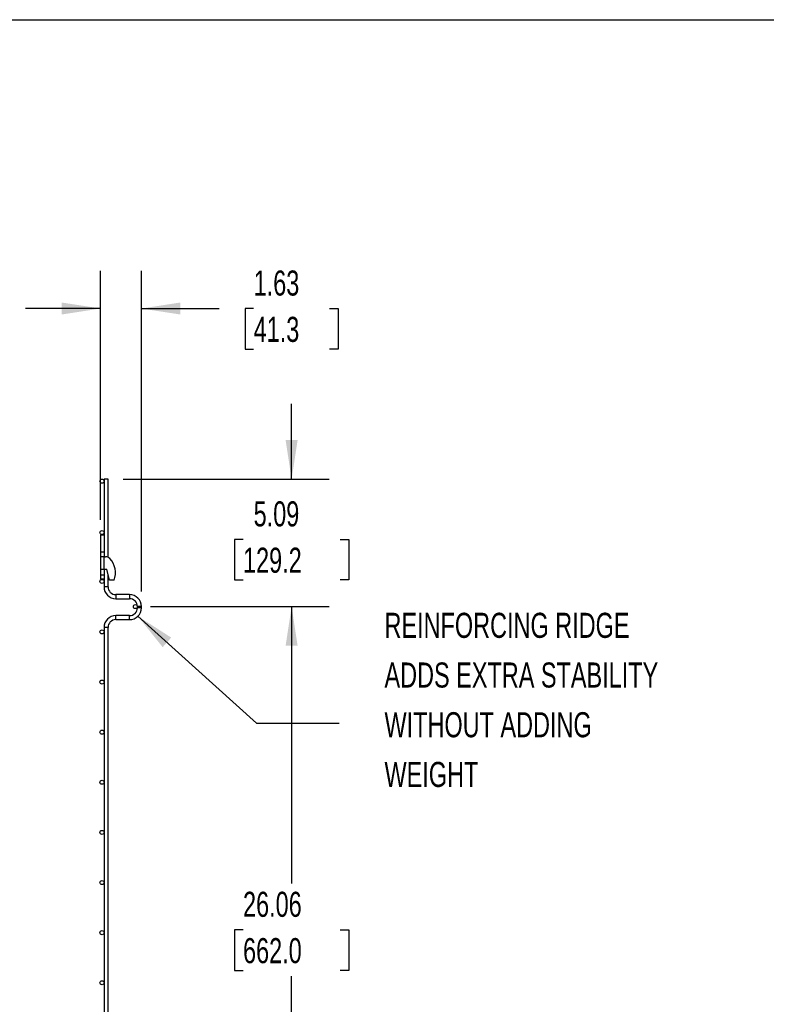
# Model space of a CAD drawing. Header units: inches. Extents: x 0.2 to 10.8, y 0.2 to 8.2.
# Tile 11 of 21: x 6 to 8.5, y 5 to 8.2. Entities that reach past the tile are written whole.
import ezdxf

# ---------------------------------------------------------------- set-up
doc = ezdxf.new("R2010")
doc.units = ezdxf.units.IN
doc.header["$MEASUREMENT"] = 0
doc.layers.add('DIMENSIONS', color=140, linetype='Continuous', lineweight=25)
doc.layers.add('TEXT', color=140, linetype='Continuous', lineweight=25)
doc.styles.add('SLDTEXTSTYLE0', font='TXT', dxfattribs={"width": 0.7})
doc.dimstyles.new('SLDDIMSTYLE0', dxfattribs={"dimtxt": 0.18, "dimasz": 0.13, "dimexe": 0, "dimexo": 0.0625, "dimgap": 0, "dimtad": 0, "dimtih": 1, "dimtoh": 1, "dimdec": 0, "dimrnd": 1e-09, "dimzin": 0, "dimdsep": 46, "dimtxsty": 'Standard', "dimsah": 1, "dimcen": 0.09, "dimadec": 0, "dimazin": 0, "dimtfac": 0.13, "dimtdec": 0, "dimtofl": 0, "dimtmove": 0, "dimatfit": 3, "dimfxl": 0, "dimfrac": 2, "dimtolj": 1, "dimtzin": 0, "dimarcsym": 0})
doc.dimstyles.new('SLDDIMSTYLE1', dxfattribs={"dimtxt": 0.084961, "dimasz": 0.13, "dimexe": 0, "dimexo": 0.0625, "dimgap": 0.02124, "dimtad": 0, "dimtih": 1, "dimtoh": 1, "dimlfac": 12, "dimrnd": 1e-09, "dimzin": 12, "dimdsep": 46, "dimtxsty": 'SLDTEXTSTYLE0', "dimsah": 1, "dimcen": 0.09, "dimadec": 0, "dimazin": 3, "dimtfac": 1, "dimtmove": 0, "dimatfit": 0, "dimfxl": 0, "dimfrac": 2, "dimtolj": 1, "dimtzin": 12, "dimarcsym": 0})
doc.dimstyles.new('SLDDIMSTYLE2', dxfattribs={"dimtxt": 0.084961, "dimasz": 0.13, "dimexe": 0, "dimexo": 0.0625, "dimgap": 0.02124, "dimtad": 0, "dimtih": 1, "dimtoh": 1, "dimlfac": 12, "dimrnd": 1e-09, "dimzin": 12, "dimdsep": 46, "dimtxsty": 'SLDTEXTSTYLE0', "dimsah": 1, "dimcen": 0.09, "dimadec": 0, "dimazin": 3, "dimtfac": 1, "dimtofl": 0, "dimtmove": 0, "dimatfit": 3, "dimfxl": 0, "dimfrac": 2, "dimtolj": 1, "dimtzin": 12, "dimarcsym": 0})

# ---------------------------------------------------------------- blocks, each defined once
blk = doc.blocks.new('SW_NOTE_0_1')
at = {"layer": 'DIMENSIONS', "color": 0, "attachment_point": 1, "style": 'SLDTEXTSTYLE0'}
for s, insert, char_height in [('REINFORCING RIDGE', (0, 0.859), 0.66667), ('ADDS EXTRA STABILITY', (0, -0.463), 0.66667), ('WITHOUT ADDING', (0, -1.785), 0.66667), ('WEIGHT', (0, -3.107), 0.6667)]:
    blk.add_mtext(s, dxfattribs=dict(at, insert=insert, char_height=char_height))
blk = doc.blocks.new('REINFORCING RIDGE')
at = {"layer": 'DIMENSIONS', "color": 140}
blk.add_blockref('SW_NOTE_0_1', (-22.901, -1.938), dxfattribs=at)
blk = doc.blocks.new('_D')
at = {"layer": 'DIMENSIONS'}
for p, q in [((6.2936, 6.5875), (6.2936, 7.4147)), ((6.429, 6.3489), (6.429, 7.4147)), ((6.2936, 7.2897), (6.0436, 7.2897)), ((6.429, 7.2897), (6.6872, 7.2897)), ((6.8023, 7.2897), (6.7738, 7.2897)), ((6.7738, 7.2897), (6.7738, 7.1547)), ((7.0548, 7.2897), (7.0833, 7.2897)), ((7.0833, 7.2897), (7.0833, 7.1547)), ((6.7738, 7.1547), (6.8023, 7.1547)), ((7.0833, 7.1547), (7.0548, 7.1547))]:
    blk.add_line(p, q, dxfattribs=at)
for points in [[(6.2936, 7.2897), (6.1636, 7.3097), (6.1636, 7.2697)], [(6.429, 7.2897), (6.559, 7.2697), (6.559, 7.3097)]]:
    blk.add_solid(points, dxfattribs=at)
at = {"layer": 'DIMENSIONS', "char_height": 0.08333, "attachment_point": 1, "style": 'SLDTEXTSTYLE0'}
for s, insert in [('1.63', (6.8023, 7.4161)), ('41.3', (6.8023, 7.2621))]:
    blk.add_mtext(s, dxfattribs=dict(at, insert=insert))
blk = doc.blocks.new('_D_1')
at = {"layer": 'DIMENSIONS'}
for p, q in [((6.9286, 6.7224), (6.9286, 6.9724)), ((6.3681, 6.7224), (7.0536, 6.7224)), ((6.767, 6.5222), (6.7385, 6.5222)), ((6.7385, 6.5222), (6.7385, 6.3871)), ((7.0901, 6.5222), (7.1187, 6.5222)), ((7.1187, 6.5222), (7.1187, 6.3871)), ((6.7385, 6.3871), (6.767, 6.3871)), ((7.1187, 6.3871), (7.0901, 6.3871)), ((6.459, 6.2985), (7.0536, 6.2985)), ((6.9286, 6.2985), (6.9286, 6.0485))]:
    blk.add_line(p, q, dxfattribs=at)
for points in [[(6.9286, 6.7224), (6.9486, 6.8524), (6.9086, 6.8524)], [(6.9286, 6.2985), (6.9086, 6.1685), (6.9486, 6.1685)]]:
    blk.add_solid(points, dxfattribs=at)
at = {"layer": 'DIMENSIONS', "char_height": 0.08333, "attachment_point": 1, "style": 'SLDTEXTSTYLE0'}
for s, insert in [('5.09', (6.8023, 6.6486)), ('129.2', (6.767, 6.4945))]:
    blk.add_mtext(s, dxfattribs=dict(at, insert=insert))
blk = doc.blocks.new('_D_2')
at = {"layer": 'DIMENSIONS'}
for p, q in [((6.459, 6.2985), (7.0536, 6.2985)), ((6.9286, 6.2985), (6.9286, 5.3781)), ((6.767, 5.224), (6.7385, 5.224)), ((6.7385, 5.224), (6.7385, 5.089)), ((7.0901, 5.224), (7.1187, 5.224)), ((7.1187, 5.224), (7.1187, 5.089)), ((6.7385, 5.089), (6.767, 5.089)), ((7.1187, 5.089), (7.0901, 5.089)), ((6.9286, 4.1264), (6.9286, 5.07)), ((6.459, 4.1264), (7.0536, 4.1264))]:
    blk.add_line(p, q, dxfattribs=at)
for points in [[(6.9286, 6.2985), (6.9086, 6.1685), (6.9486, 6.1685)], [(6.9286, 4.1264), (6.9486, 4.2564), (6.9086, 4.2564)]]:
    blk.add_solid(points, dxfattribs=at)
at = {"layer": 'DIMENSIONS', "char_height": 0.08333, "attachment_point": 1, "style": 'SLDTEXTSTYLE0'}
for s, insert in [('26.06', (6.767, 5.3505)), ('662.0', (6.767, 5.1964))]:
    blk.add_mtext(s, dxfattribs=dict(at, insert=insert))

msp = doc.modelspace()

# ---------------------------------------------------------------- linework, layer by layer
for p, q in [((6.30473, 6.72239), (6.30473, 6.5375)), ((6.31806, 6.72239), (6.30473, 6.72239)), ((6.31806, 6.46288), (6.31806, 6.72239)), ((6.29356, 6.5375), (6.29356, 6.48125)), ((6.29356, 6.5375), (6.30473, 6.5375)), ((6.30473, 6.5375), (6.30473, 6.48125)), ((6.29356, 6.48125), (6.30473, 6.48125)), ((6.29356, 6.48125), (6.29356, 6.46458)), ((6.30473, 6.46458), (6.29356, 6.46458)), ((6.29356, 6.46458), (6.29356, 6.42291)), ((6.30473, 6.48125), (6.30473, 6.4648)), ((6.30473, 6.46458), (6.30981, 6.46458)), ((6.30473, 6.42291), (6.30473, 6.46458)), ((6.29356, 6.42291), (6.30473, 6.42291)), ((6.29356, 6.42291), (6.29356, 6.40475)), ((6.30473, 6.42291), (6.31398, 6.42291)), ((6.30473, 6.42291), (6.30473, 6.40475)), ((6.32272, 6.38641), (6.31398, 6.42291)), ((6.29356, 6.40475), (6.30473, 6.40475)), ((6.29356, 6.40475), (6.29356, 6.39041)), ((6.29356, 6.39041), (6.30473, 6.39041)), ((6.30473, 6.40475), (6.30473, 6.39041)), ((6.30473, 6.39041), (6.30473, 6.36456)), ((6.31806, 6.36456), (6.31806, 6.40587)), ((6.33856, 6.38641), (6.32272, 6.38641)), ((6.31806, 6.36456), (6.30473, 6.36456)), ((6.38956, 6.33831), (6.34431, 6.33831)), ((6.34431, 6.33831), (6.34431, 6.32497)), ((6.34431, 6.32497), (6.38956, 6.32497)), ((6.38956, 6.33831), (6.38956, 6.32497)), ((6.41565, 6.29889), (6.41565, 6.29464)), ((6.42898, 6.29889), (6.41565, 6.29889)), ((6.42898, 6.29464), (6.41565, 6.29464)), ((6.42898, 6.29464), (6.42898, 6.29889)), ((6.38956, 6.26856), (6.34431, 6.26856)), ((6.34431, 6.25522), (6.34431, 6.26856)), ((6.34431, 6.25522), (6.38956, 6.25522)), ((6.38956, 6.26189), (6.38956, 6.26856)), ((6.38956, 6.25522), (6.38956, 6.26189)), ((6.30473, 6.22897), (6.30473, 4.19372)), ((6.31806, 6.22897), (6.30473, 6.22897)), ((6.31806, 4.19372), (6.31806, 6.22897))]:
    msp.add_line(p, q)
for centre in [(6.29806, 6.71572), (6.29806, 6.54489), (6.29806, 6.38239), (6.40898, 6.29846), (6.29806, 6.21452), (6.29806, 6.04786), (6.29806, 5.88119), (6.29806, 5.71452), (6.29806, 5.54786), (6.29806, 5.38119), (6.29806, 5.21452), (6.29806, 5.04786)]:
    msp.add_circle(centre, 0.00667)
for centre, radius, start, end in [((6.30981, 6.44375), 0.02083, 45.94832, 90), ((6.27065, 6.41058), 0.07208, 340.41164, 41.90027), ((6.34431, 6.36456), 0.03958, 180, 270), ((6.34431, 6.36456), 0.02625, 180, 270), ((6.38956, 6.29889), 0.03942, 0, 90), ((6.38956, 6.29889), 0.02608, 0, 90), ((6.38956, 6.29464), 0.03942, 270, 0), ((6.38956, 6.29464), 0.02608, 270, 0), ((6.34431, 6.22897), 0.03958, 90, 180), ((6.34431, 6.22897), 0.02625, 90, 180)]:
    msp.add_arc(centre, radius, start, end)
at = {"layer": 'TEXT'}
msp.add_line((0.25, 8.25), (10.75, 8.25), dxfattribs=at)

# ---------------------------------------------------------------- block references
at = {"color": 7, "linetype": 'Continuous', "xscale": 0.125, "yscale": 0.125, "zscale": 0.125}
msp.add_blockref('REINFORCING RIDGE', (10.10007, 6.41292), dxfattribs=at)

# ---------------------------------------------------------------- dimensions: what is measured, and where the dimension line sits
at = {"layer": 'DIMENSIONS'}
for base, p1, p2, angle, dimstyle, picture, middle in [((6.29356209, 7.28968697), (6.42897875, 6.29889158), (6.29356209, 6.53749574), 0, 'SLDDIMSTYLE1', '_D', (6.92855726, 7.28968697)), ((6.92856, 6.29846), (6.31806, 6.72239), (6.40898, 6.29846), 90, 'SLDDIMSTYLE1', '_D_1', (6.92856, 6.52216)), ((6.92856, 4.12642), (6.40898, 6.29846), (6.40898, 4.12642), 90, 'SLDDIMSTYLE2', '_D_2', (6.92856, 5.22402))]:
    dim = msp.add_linear_dim(base=base, p1=p1, p2=p2, angle=angle, dimstyle=dimstyle, dxfattribs=at)
    dim.commit()
    dim.dimension.update_dxf_attribs({"geometry": picture, "text_midpoint": middle, "dimtype": 160})

# ---------------------------------------------------------------- leaders
at = {"color": 7, "linetype": 'Continuous'}
msp.add_leader([(6.41741, 6.26674), (6.81136, 5.91152), (7.08695, 5.91152)], dimstyle='SLDDIMSTYLE0', dxfattribs=at)

doc.saveas('drawing.dxf')
